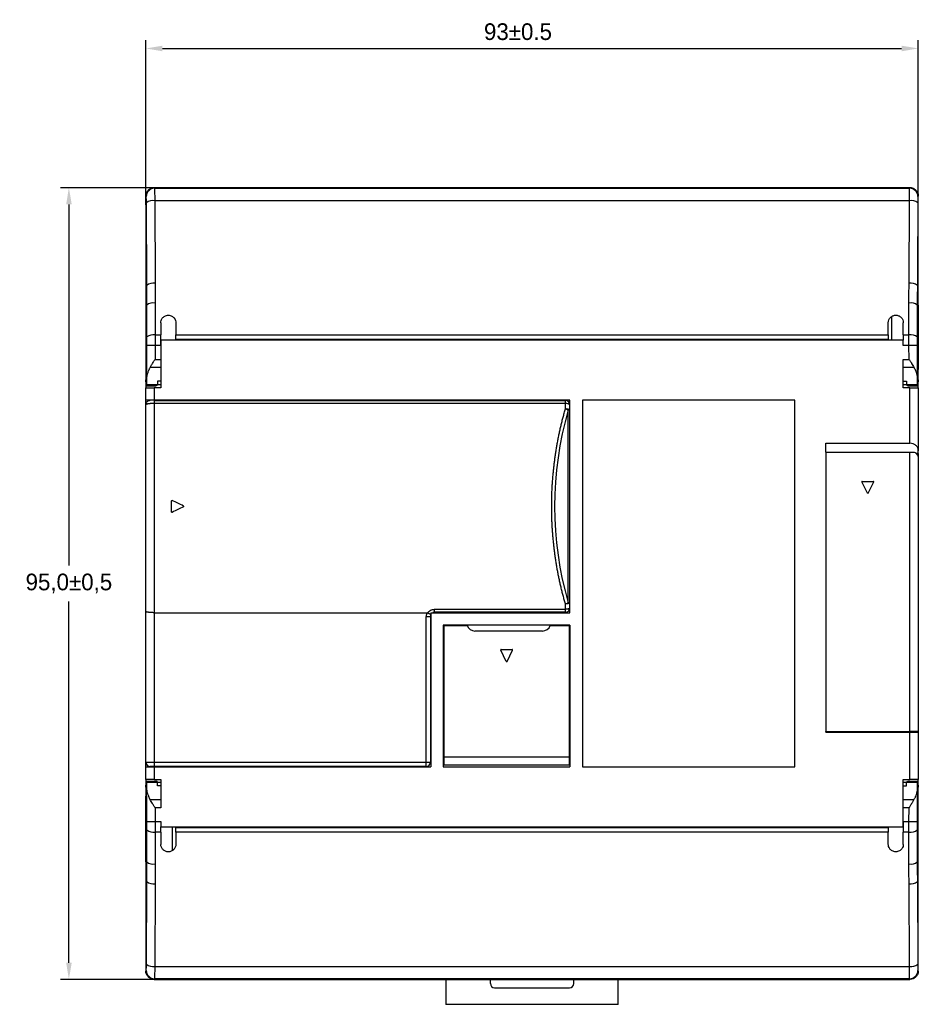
# Model space of a CAD drawing. Header units: millimetres. Extents: x 932 to 1479, y 0 to 387.
# Tile 3 of 11: x 1080 to 1187, y 130 to 248. Entities that reach past the tile are written whole.
import ezdxf

# ---------------------------------------------------------------- set-up
doc = ezdxf.new("R2010")
doc.units = ezdxf.units.MM
doc.header["$LTSCALE"] = 2
doc.header["$PDSIZE"] = -1
doc.layers.add('HMI-D4', color=250, linetype='Continuous')
doc.layers.add('HMI-D7', color=250, linetype='Continuous')
doc.dimstyles.new('ISO-25', dxfattribs={"dimtxt": 2.5, "dimasz": 2.5, "dimexe": 1.25, "dimexo": 0.625, "dimtad": 1, "dimtxsty": 'Standard', "dimcen": 2.5, "dimadec": 0, "dimazin": 0, "dimtfac": 1, "dimtmove": 0, "dimatfit": 3, "dimfxl": 1, "dimarcsym": 0})

# ---------------------------------------------------------------- blocks, each defined once
blk = doc.blocks.new('*D14')
at = {"layer": 'Defpoints', "color": 0}
for p in [(1187.36, 244.58), (1094.66, 225.82), (1187.36, 225.82)]:
    blk.add_point(p, dxfattribs=at)
at = {"layer": 'HMI-D4', "color": 0, "lineweight": -2}
for p, q in [((1094.66, 225.82), (1094.66, 245.58)), ((1187.36, 225.82), (1187.36, 245.58)), ((1096.66, 244.58), (1185.36, 244.58))]:
    blk.add_line(p, q, dxfattribs=at)
at = {"layer": 'HMI-D4', "color": 0}
for points in [[(1096.66, 244.91), (1096.66, 244.24), (1094.66, 244.58)], [(1185.36, 244.91), (1185.36, 244.24), (1187.36, 244.58)]]:
    blk.add_solid(points, dxfattribs=at)
at = {"layer": 'HMI-D4', "color": 0, "insert": (1139.32, 246.58), "char_height": 2, "attachment_point": 5}
blk.add_mtext('93±0.5', dxfattribs=at)
blk = doc.blocks.new('*D15')
at = {"layer": 'Defpoints', "color": 0}
for p in [(1096.42, 227.87), (1085.43, 132.87), (1096.42, 132.87)]:
    blk.add_point(p, dxfattribs=at)
at = {"layer": 'HMI-D4', "color": 0, "lineweight": -2}
for p, q in [((1096.42, 227.87), (1084.43, 227.87)), ((1085.43, 225.87), (1085.43, 182.54)), ((1085.43, 134.87), (1085.43, 178.21)), ((1096.42, 132.87), (1084.43, 132.87))]:
    blk.add_line(p, q, dxfattribs=at)
at = {"layer": 'HMI-D4', "color": 0}
for points in [[(1085.1, 225.87), (1085.77, 225.87), (1085.43, 227.87)], [(1085.1, 134.87), (1085.77, 134.87), (1085.43, 132.87)]]:
    blk.add_solid(points, dxfattribs=at)
at = {"layer": 'HMI-D4', "color": 0, "insert": (1085.43, 180.37), "char_height": 2, "attachment_point": 5}
blk.add_mtext('95,0±0,5', dxfattribs=at)

msp = doc.modelspace()

# ---------------------------------------------------------------- linework, layer by layer
at = {"color": 7, "linetype": 'Continuous', "lineweight": 25}
for p, q in [((1094.66, 226.87), (1094.66, 216.14)), ((1094.71, 226.8), (1094.66, 226.87)), ((1095.66, 227.87), (1095.71, 227.8)), ((1186.36, 227.87), (1095.66, 227.87)), ((1103.86, 227.87), (1095.66, 227.87)), ((1095.71, 227.8), (1186.31, 227.8)), ((1103.86, 227.87), (1103.84, 227.87)), ((1104.46, 227.87), (1103.86, 227.87)), ((1104.46, 227.87), (1104.46, 227.87)), ((1184.16, 227.87), (1104.46, 227.87)), ((1184.16, 227.87), (1186.36, 227.87)), ((1184.16, 227.87), (1184.16, 227.87)), ((1186.31, 227.8), (1186.36, 227.87)), ((1187.36, 226.87), (1187.31, 226.8)), ((1187.36, 216.14), (1187.36, 226.87)), ((1187.36, 216.14), (1187.36, 226.87)), ((1094.77, 216.14), (1094.73, 226.06)), ((1095.73, 226.31), (1095.77, 216.4)), ((1186.29, 226.31), (1095.73, 226.31)), ((1186.25, 216.4), (1186.29, 226.31)), ((1187.29, 226.06), (1187.25, 216.14)), ((1094.66, 216.14), (1094.66, 213.78)), ((1094.77, 216.14), (1094.66, 216.14)), ((1187.25, 216.14), (1187.36, 216.14)), ((1187.36, 213.78), (1187.36, 216.14)), ((1187.36, 213.73), (1187.36, 216.14)), ((1095.78, 214.03), (1095.78, 210.21)), ((1186.24, 210.21), (1186.24, 214.03)), ((1094.66, 213.78), (1094.66, 206.07)), ((1094.78, 213.78), (1094.66, 213.78)), ((1094.78, 209.95), (1094.78, 213.78)), ((1187.24, 213.78), (1187.24, 209.95)), ((1187.24, 213.78), (1187.36, 213.78)), ((1187.36, 213.78), (1187.36, 206.07)), ((1187.36, 205.89), (1187.36, 213.73)), ((1096.46, 211.67), (1096.46, 210.21)), ((1098.26, 211.67), (1098.26, 210.21)), ((1183.76, 210.21), (1183.76, 211.67)), ((1184.16, 212.41), (1184.16, 209.57)), ((1184.16, 212.41), (1184.16, 209.57)), ((1185.56, 210.21), (1185.56, 211.67)), ((1095.78, 210.21), (1096.46, 210.21)), ((1096.46, 208.92), (1096.46, 210.21)), ((1096.46, 209.57), (1096.46, 203.87)), ((1185.56, 209.57), (1096.46, 209.57)), ((1098.26, 209.71), (1098.26, 210.21)), ((1098.26, 210.21), (1183.76, 210.21)), ((1098.26, 209.71), (1183.76, 209.71)), ((1104.46, 209.57), (1104.46, 209.71)), ((1183.76, 210.21), (1183.76, 209.71)), ((1185.56, 210.21), (1185.56, 209.57)), ((1185.56, 210.21), (1186.24, 210.21)), ((1185.56, 208.92), (1185.56, 209.57)), ((1094.76, 205.12), (1094.78, 208.92)), ((1095.78, 208.92), (1094.78, 208.92)), ((1095.78, 208.92), (1095.77, 207.27)), ((1096.46, 208.92), (1095.78, 208.92)), ((1096.46, 208.92), (1096.46, 207.27)), ((1186.24, 208.92), (1185.56, 208.92)), ((1187.24, 208.92), (1186.24, 208.92)), ((1186.25, 207.27), (1186.24, 208.92)), ((1187.24, 208.92), (1187.26, 205.12)), ((1095.77, 207.27), (1096.46, 207.27)), ((1096.46, 207.27), (1096.46, 206.31)), ((1185.56, 207.27), (1186.25, 207.27)), ((1185.56, 203.87), (1185.56, 207.27)), ((1094.66, 206.06), (1094.66, 205.89)), ((1094.66, 205.89), (1094.66, 204.9)), ((1096.46, 206.31), (1095.18, 206.31)), ((1186.84, 206.31), (1185.56, 206.31)), ((1187.36, 204.9), (1187.36, 205.89)), ((1094.66, 204.9), (1094.66, 204.2)), ((1096.46, 204.67), (1096.06, 204.67)), ((1096.06, 204.67), (1096.06, 204.27)), ((1185.56, 204.67), (1185.96, 204.67)), ((1185.96, 204.67), (1185.96, 204.27)), ((1187.36, 204.2), (1187.36, 204.9)), ((1094.66, 204.2), (1094.66, 203.87)), ((1094.66, 203.87), (1095.66, 203.87)), ((1094.66, 202.37), (1094.66, 203.87)), ((1094.7, 204.07), (1094.72, 204.07)), ((1095.86, 204.07), (1094.72, 204.07)), ((1094.74, 204.27), (1096.06, 204.27)), ((1095.66, 203.87), (1095.66, 202.37)), ((1096.46, 203.87), (1095.66, 203.87)), ((1095.86, 204.09), (1095.86, 204.07)), ((1096.06, 204.22), (1096.06, 204.27)), ((1186.36, 203.87), (1185.56, 203.87)), ((1185.96, 204.27), (1187.28, 204.27)), ((1185.96, 204.22), (1185.96, 204.27)), ((1186.16, 204.07), (1186.16, 204.09)), ((1187.3, 204.07), (1186.16, 204.07)), ((1186.36, 197.2), (1186.36, 203.87)), ((1186.36, 203.87), (1187.36, 203.87)), ((1187.33, 204.07), (1187.3, 204.07)), ((1187.36, 203.87), (1187.36, 204.2)), ((1187.36, 203.87), (1187.36, 196.31)), ((1095.66, 202.37), (1094.66, 202.37)), ((1094.66, 201.82), (1094.66, 202.37)), ((1145.56, 202.37), (1095.66, 202.37)), ((1095.66, 202.32), (1095.66, 201.97)), ((1095.66, 202.32), (1145.01, 202.32)), ((1145.01, 201.97), (1145.01, 202.32)), ((1145.56, 176.87), (1145.56, 202.37)), ((1172.56, 202.37), (1147.06, 202.37)), ((1147.06, 202.37), (1147.06, 158.37)), ((1172.56, 158.37), (1172.56, 202.37)), ((1094.66, 177.03), (1094.66, 201.82)), ((1095.66, 201.97), (1095.66, 176.87)), ((1145.01, 201.97), (1095.66, 201.97)), ((1145.01, 201.32), (1145.01, 201.97)), ((1145.36, 178.07), (1145.36, 201.18)), ((1145.51, 201.18), (1145.36, 201.18)), ((1145.51, 201.82), (1145.51, 201.18)), ((1145.51, 201.18), (1145.51, 178.07)), ((1145.56, 201.12), (1145.51, 201.12)), ((1145.56, 200.87), (1145.51, 200.87)), ((1145.51, 196.37), (1145.56, 196.37)), ((1176.26, 197.2), (1186.36, 197.2)), ((1176.26, 196.13), (1176.26, 197.2)), ((1187.36, 195.98), (1187.36, 196.31)), ((1145.56, 196.12), (1145.51, 196.12)), ((1176.26, 196.13), (1186.36, 196.13)), ((1186.36, 162.63), (1186.36, 196.13)), ((1186.36, 196.13), (1186.88, 196.13)), ((1187.36, 195.98), (1187.09, 195.98)), ((1187.35, 195.48), (1187.36, 195.48)), ((1187.36, 195.98), (1187.36, 195.85)), ((1187.36, 195.85), (1187.36, 195.48)), ((1187.36, 195.48), (1187.36, 162.63)), ((1180.64, 192.63), (1181.98, 192.63)), ((1181.27, 191.22), (1180.6, 192.56)), ((1181.36, 191.22), (1182.02, 192.56)), ((1097.76, 188.95), (1097.76, 190.29)), ((1145.51, 183.12), (1145.56, 183.12)), ((1145.56, 182.87), (1145.51, 182.87)), ((1129.31, 177.28), (1145.01, 177.28)), ((1129.31, 176.92), (1129.31, 177.28)), ((1145.01, 177.28), (1145.01, 177.92)), ((1145.01, 176.92), (1145.01, 177.28)), ((1145.51, 178.07), (1145.36, 178.07)), ((1145.51, 178.37), (1145.56, 178.37)), ((1145.56, 178.12), (1145.51, 178.12)), ((1145.51, 178.07), (1145.51, 177.42)), ((1094.66, 158.92), (1094.66, 177.03)), ((1095.66, 176.87), (1128.42, 176.87)), ((1095.66, 176.87), (1095.66, 158.92)), ((1128.31, 176.42), (1128.81, 176.42)), ((1128.31, 158.92), (1128.31, 176.42)), ((1128.81, 176.42), (1128.81, 158.92)), ((1128.86, 176.87), (1128.86, 158.37)), ((1128.86, 176.87), (1145.56, 176.87)), ((1145.01, 176.92), (1129.31, 176.92)), ((1145.56, 175.37), (1130.36, 175.37)), ((1130.36, 175.37), (1130.36, 158.37)), ((1130.46, 159.57), (1130.46, 175.32)), ((1130.46, 175.32), (1133.23, 175.32)), ((1143.19, 175.32), (1145.46, 175.32)), ((1145.46, 175.32), (1145.46, 159.57)), ((1145.56, 175.37), (1145.56, 158.37)), ((1142.26, 174.67), (1134.16, 174.67)), ((1128.86, 173.17), (1128.81, 173.17)), ((1137.92, 171.02), (1137.25, 172.36)), ((1137.29, 172.44), (1138.63, 172.44)), ((1138.01, 171.02), (1138.67, 172.36)), ((1128.81, 162.17), (1128.86, 162.17)), ((1176.26, 162.63), (1186.36, 162.63)), ((1176.26, 162.53), (1176.26, 162.63)), ((1176.26, 162.53), (1186.36, 162.53)), ((1178.86, 162.63), (1178.86, 162.53)), ((1182.86, 162.63), (1182.86, 162.53)), ((1185.36, 162.53), (1185.36, 162.63)), ((1187.36, 162.63), (1186.36, 162.63)), ((1186.36, 156.87), (1186.36, 162.53)), ((1186.36, 162.53), (1187.36, 162.53)), ((1187.36, 162.63), (1187.36, 162.53)), ((1187.36, 162.53), (1187.36, 156.87)), ((1130.46, 160.67), (1130.36, 160.67)), ((1130.46, 160.07), (1130.36, 160.07)), ((1130.46, 158.57), (1130.46, 159.57)), ((1130.46, 159.57), (1145.46, 159.57)), ((1145.56, 160.67), (1145.46, 160.67)), ((1145.46, 160.07), (1145.56, 160.07)), ((1145.46, 159.57), (1145.46, 158.57)), ((1094.66, 158.92), (1095.66, 158.92)), ((1094.66, 158.37), (1094.66, 158.92)), ((1094.66, 158.37), (1095.66, 158.37)), ((1094.66, 156.87), (1094.66, 158.37)), ((1095.66, 158.42), (1095.16, 158.42)), ((1095.66, 158.92), (1128.31, 158.92)), ((1095.66, 158.92), (1095.66, 158.42)), ((1128.31, 158.42), (1095.66, 158.42)), ((1095.66, 158.37), (1095.66, 156.87)), ((1095.66, 158.37), (1128.86, 158.37)), ((1128.31, 158.92), (1128.81, 158.92)), ((1128.31, 158.42), (1128.31, 158.92)), ((1130.36, 159.47), (1130.46, 159.47)), ((1130.36, 158.37), (1145.56, 158.37)), ((1145.46, 158.57), (1130.46, 158.57)), ((1145.46, 159.47), (1145.56, 159.47)), ((1147.06, 158.37), (1172.56, 158.37)), ((1095.66, 156.87), (1094.66, 156.87)), ((1094.7, 156.67), (1094.72, 156.67)), ((1094.72, 156.67), (1095.86, 156.67)), ((1096.06, 156.48), (1094.74, 156.48)), ((1095.66, 156.87), (1096.46, 156.87)), ((1095.86, 156.67), (1095.86, 156.66)), ((1096.06, 156.53), (1096.06, 156.48)), ((1096.06, 156.08), (1096.06, 156.48)), ((1096.46, 156.08), (1096.06, 156.08)), ((1096.46, 156.87), (1096.46, 153.47)), ((1185.56, 156.87), (1186.36, 156.87)), ((1185.56, 151.17), (1185.56, 156.87)), ((1185.56, 156.08), (1185.96, 156.08)), ((1185.96, 156.53), (1185.96, 156.48)), ((1187.28, 156.48), (1185.96, 156.48)), ((1185.96, 156.08), (1185.96, 156.48)), ((1186.16, 156.67), (1187.3, 156.67)), ((1186.16, 156.66), (1186.16, 156.67)), ((1187.36, 156.87), (1186.36, 156.87)), ((1187.33, 156.67), (1187.3, 156.67)), ((1187.36, 156.54), (1187.36, 156.87)), ((1187.36, 155.84), (1187.36, 156.54)), ((1094.66, 147.02), (1094.66, 154.86)), ((1094.78, 151.83), (1094.76, 155.63)), ((1187.26, 155.63), (1187.24, 151.83)), ((1187.36, 154.86), (1187.36, 155.84)), ((1187.36, 154.68), (1187.36, 154.86)), ((1094.66, 146.97), (1094.66, 154.68)), ((1095.18, 154.44), (1096.46, 154.44)), ((1185.56, 154.44), (1186.84, 154.44)), ((1185.56, 153.47), (1185.56, 154.44)), ((1187.36, 146.97), (1187.36, 154.68)), ((1096.46, 153.47), (1095.77, 153.47)), ((1095.77, 153.47), (1095.78, 151.83)), ((1186.25, 153.47), (1185.56, 153.47)), ((1185.56, 151.83), (1185.56, 153.47)), ((1186.24, 151.83), (1186.25, 153.47)), ((1094.78, 151.83), (1095.78, 151.83)), ((1095.78, 151.83), (1096.46, 151.83)), ((1096.46, 151.83), (1096.46, 151.17)), ((1185.56, 151.83), (1186.24, 151.83)), ((1185.56, 151.83), (1185.56, 150.54)), ((1186.24, 151.83), (1187.24, 151.83)), ((1094.78, 146.97), (1094.78, 150.79)), ((1096.46, 150.54), (1095.78, 150.54)), ((1095.78, 150.54), (1095.78, 146.72)), ((1096.46, 150.54), (1096.46, 151.17)), ((1096.46, 151.17), (1185.56, 151.17)), ((1096.46, 150.54), (1096.46, 149.07)), ((1097.86, 148.34), (1097.86, 151.17)), ((1098.26, 150.54), (1098.26, 151.04)), ((1183.76, 151.04), (1098.26, 151.04)), ((1183.76, 150.54), (1098.26, 150.54)), ((1098.26, 150.54), (1098.26, 149.07)), ((1177.56, 151.17), (1177.56, 151.04)), ((1183.76, 151.04), (1183.76, 150.54)), ((1183.76, 149.07), (1183.76, 150.54)), ((1186.24, 150.54), (1185.56, 150.54)), ((1185.56, 149.07), (1185.56, 150.54)), ((1186.24, 146.72), (1186.24, 150.54)), ((1187.24, 150.79), (1187.24, 146.97)), ((1094.78, 146.97), (1094.66, 146.97)), ((1094.66, 146.97), (1094.66, 144.6)), ((1187.24, 146.97), (1187.36, 146.97)), ((1187.36, 144.6), (1187.36, 146.97)), ((1094.77, 144.6), (1094.66, 144.6)), ((1094.66, 144.6), (1094.66, 133.87)), ((1094.66, 144.6), (1094.66, 133.87)), ((1094.73, 134.69), (1094.77, 144.6)), ((1095.77, 144.34), (1095.73, 134.43)), ((1186.29, 134.43), (1186.25, 144.34)), ((1187.25, 144.6), (1187.29, 134.69)), ((1187.25, 144.6), (1187.36, 144.6)), ((1187.36, 133.87), (1187.36, 144.6)), ((1094.66, 133.87), (1094.71, 133.95)), ((1095.73, 134.43), (1186.29, 134.43)), ((1187.31, 133.95), (1187.36, 133.87)), ((1095.71, 132.95), (1095.66, 132.87)), ((1095.66, 132.87), (1186.36, 132.87)), ((1095.66, 132.87), (1097.86, 132.87)), ((1186.31, 132.95), (1095.71, 132.95)), ((1097.86, 132.87), (1097.86, 132.87)), ((1097.86, 132.87), (1177.56, 132.87)), ((1130.66, 132.87), (1130.66, 129.87)), ((1136.01, 132.37), (1136.01, 132.87)), ((1146.01, 132.37), (1146.01, 132.87)), ((1151.36, 129.87), (1151.36, 132.87)), ((1177.56, 132.87), (1178.16, 132.87)), ((1177.56, 132.87), (1177.56, 132.87)), ((1178.16, 132.87), (1178.18, 132.87)), ((1178.16, 132.87), (1186.36, 132.87)), ((1186.36, 132.87), (1186.31, 132.95)), ((1136.51, 131.87), (1145.51, 131.87)), ((1151.36, 129.87), (1130.66, 129.87))]:
    msp.add_line(p, q, dxfattribs=at)
at = {"color": 8, "linetype": 'Continuous', "lineweight": 25}
for p, q in [((1187.36, 216.14), (1187.36, 216.14)), ((1187.36, 213.73), (1187.36, 213.73)), ((1096.46, 204.2), (1096.05, 204.2)), ((1185.97, 204.2), (1185.56, 204.2)), ((1187.36, 195.85), (1187.2, 195.85)), ((1096.05, 156.54), (1096.46, 156.54)), ((1185.56, 156.54), (1185.97, 156.54)), ((1094.77, 153.97), (1094.74, 153.97)), ((1094.66, 147.02), (1094.66, 147.02)), ((1094.66, 144.6), (1094.66, 144.6))]:
    msp.add_line(p, q, dxfattribs=at)
at = {"color": 7, "linetype": 'Continuous', "lineweight": 25, "flags": 128}
for points in [[(1096.46, 206.31), (1096.46, 206.07), (1096.46, 205.84), (1096.46, 205.61), (1096.46, 205.4), (1096.46, 205.2), (1096.46, 205.01), (1096.46, 204.83), (1096.46, 204.67)], [(1095.16, 202.32), (1095.06, 202.31), (1094.97, 202.29)], [(1145.51, 201.82), (1145.5, 201.85), (1145.47, 201.88), (1145.43, 201.91), (1145.36, 201.93), (1145.29, 201.95), (1145.2, 201.96), (1145.11, 201.97), (1145.01, 201.97)], [(1145.51, 201.18), (1145.5, 201.21), (1145.47, 201.24), (1145.43, 201.26), (1145.36, 201.28), (1145.29, 201.3), (1145.2, 201.31), (1145.11, 201.32), (1145.01, 201.32)], [(1145.51, 178.07), (1145.5, 178.04), (1145.47, 178.01), (1145.43, 177.99), (1145.36, 177.97), (1145.29, 177.95), (1145.2, 177.94), (1145.11, 177.93), (1145.01, 177.92)], [(1145.51, 177.42), (1145.5, 177.39), (1145.47, 177.37), (1145.43, 177.34), (1145.36, 177.32), (1145.29, 177.3), (1145.2, 177.29), (1145.11, 177.28), (1145.01, 177.28)], [(1094.66, 156.87), (1094.66, 156.87), (1094.66, 156.85), (1094.66, 156.83), (1094.66, 156.79), (1094.66, 156.74), (1094.66, 156.69), (1094.66, 156.62), (1094.66, 156.54)], [(1094.66, 156.54), (1094.66, 156.47), (1094.66, 156.39), (1094.66, 156.31), (1094.66, 156.22), (1094.66, 156.13), (1094.66, 156.04), (1094.66, 155.94), (1094.66, 155.84)], [(1185.56, 154.44), (1185.56, 154.68), (1185.56, 154.91), (1185.56, 155.13), (1185.56, 155.35), (1185.56, 155.55), (1185.56, 155.74), (1185.56, 155.91), (1185.56, 156.08)], [(1094.66, 155.84), (1094.66, 155.74), (1094.66, 155.62), (1094.66, 155.51), (1094.66, 155.39), (1094.66, 155.26), (1094.66, 155.13), (1094.66, 155), (1094.66, 154.86)], [(1094.66, 147.02), (1094.66, 146.72), (1094.66, 146.42), (1094.66, 146.12), (1094.66, 145.82), (1094.66, 145.52), (1094.66, 145.21), (1094.66, 144.91), (1094.66, 144.6)]]:
    msp.add_lwpolyline(points, dxfattribs=at)
at = {"color": 7, "linetype": 'Continuous', "lineweight": 25}
for centre, radius, start, end in [((1095.71, 226.8), 1, 90.0252, 179.9639), ((1186.31, 226.8), 1, 0.0361, 89.9748), ((1186.36, 226.87), 1, 67.1358, 90), ((1095.51, 225.11), 1.22, 79.5019, 129.524), ((1186.52, 225.11), 1.22, 50.476, 100.4981), ((1095.55, 215.2), 1.22, 79.5019, 129.524), ((1186.47, 215.2), 1.22, 50.476, 100.4981), ((1095.55, 212.83), 1.22, 79.2695, 129.2992), ((1186.47, 212.83), 1.22, 50.7008, 100.7305), ((1095.56, 209.01), 1.22, 79.2695, 129.2992), ((1186.47, 209.01), 1.22, 50.7008, 100.7305), ((1095.16, 201.82), 0.5, 149.9764, 180), ((1145.01, 201.82), 0.5, 0, 90), ((1144.64, 199.87), 1.5, 61.0661, 75.595), ((1180.64, 192.58), 0.05, 90, 206.5651), ((1181.98, 192.58), 0.05, 333.4349, 90), ((1181.31, 191.25), 0.05, 206.5651, 333.4349), ((1144.64, 179.38), 1.5, 284.405, 298.9339), ((1145.01, 177.42), 0.5, 270, 0), ((1129.31, 176.42), 1, 153.2563, 180), ((1129.31, 176.42), 0.5, 154.1581, 180), ((1134.16, 175.67), 1, 200.4873, 270), ((1142.26, 175.67), 1, 270, 339.5127), ((1137.29, 172.39), 0.05, 90, 206.5651), ((1138.63, 172.39), 0.05, 333.4349, 90), ((1137.96, 171.05), 0.05, 206.5651, 333.4349), ((1095.16, 158.92), 0.5, 180, 270), ((1128.31, 158.92), 0.5, 270, 0), ((1095.56, 151.74), 1.22, 230.7008, 280.7305), ((1186.47, 151.74), 1.22, 259.2695, 309.2992), ((1095.55, 147.92), 1.22, 230.7008, 280.7305), ((1186.47, 147.92), 1.22, 259.2695, 309.2992), ((1095.55, 145.55), 1.22, 230.476, 280.4981), ((1186.47, 145.55), 1.22, 259.5019, 309.524), ((1095.71, 133.95), 1, 180.0361, 269.9748), ((1095.51, 135.63), 1.22, 230.476, 280.4981), ((1186.52, 135.63), 1.22, 259.5019, 309.524), ((1186.31, 133.95), 1, 270.0252, 359.9639), ((1095.66, 133.87), 1, 247.1358, 270), ((1136.51, 132.37), 0.5, 180, 270), ((1145.51, 132.37), 0.5, 270, 0)]:
    msp.add_arc(centre, radius, start, end, dxfattribs=at)
for points, knots in [([(1094.66, 226.87), (1094.66, 226.99), (1094.68, 227.12), (1094.78, 227.36), (1094.86, 227.48), (1095.05, 227.68), (1095.17, 227.75), (1095.42, 227.85), (1095.54, 227.87), (1095.66, 227.87)], [0, 0, 0, 0, 0.25, 0.25, 0.5, 0.5, 0.75, 0.75, 1, 1, 1, 1]), ([(1095.71, 227.8), (1095.71, 227.79), (1095.72, 227.63), (1095.72, 227.1), (1095.73, 226.73), (1095.73, 226.31)], [0, 0, 0, 0, 0.5, 0.5, 1, 1, 1, 1]), ([(1186.29, 226.31), (1186.3, 226.73), (1186.3, 227.1), (1186.3, 227.63), (1186.31, 227.79), (1186.31, 227.8)], [0, 0, 0, 0, 0.5, 0.5, 1, 1, 1, 1]), ([(1186.36, 227.87), (1186.48, 227.87), (1186.61, 227.85), (1186.85, 227.75), (1186.97, 227.68), (1187.17, 227.48), (1187.24, 227.36), (1187.34, 227.12), (1187.36, 226.99), (1187.36, 226.87)], [0, 0, 0, 0, 0.25, 0.25, 0.5, 0.5, 0.75, 0.75, 1, 1, 1, 1]), ([(1094.73, 226.06), (1094.73, 226.15), (1094.73, 226.25), (1094.73, 226.43), (1094.72, 226.51), (1094.72, 226.65), (1094.72, 226.7), (1094.72, 226.78), (1094.71, 226.79), (1094.71, 226.8)], [0, 0, 0, 0, 0.25, 0.25, 0.5, 0.5, 0.75, 0.75, 1, 1, 1, 1]), ([(1187.31, 226.8), (1187.31, 226.79), (1187.31, 226.78), (1187.3, 226.7), (1187.3, 226.65), (1187.3, 226.51), (1187.3, 226.43), (1187.29, 226.25), (1187.29, 226.15), (1187.29, 226.06)], [0, 0, 0, 0, 0.25, 0.25, 0.5, 0.5, 0.75, 0.75, 1, 1, 1, 1]), ([(1187.32, 221.17), (1187.32, 221.24), (1187.32, 221.32), (1187.32, 221.49), (1187.32, 221.58), (1187.31, 221.76), (1187.31, 221.84), (1187.31, 221.96), (1187.31, 222), (1187.3, 222), (1187.3, 221.96), (1187.29, 221.84), (1187.29, 221.76), (1187.29, 221.58), (1187.29, 221.49), (1187.29, 221.32), (1187.29, 221.24), (1187.29, 221.17)], [0, 0, 0, 0, 0.125, 0.125, 0.25, 0.25, 0.375, 0.375, 0.5, 0.5, 0.625, 0.625, 0.75, 0.75, 0.875, 0.875, 1, 1, 1, 1]), ([(1187.29, 221.17), (1187.29, 221.1), (1187.29, 221.03), (1187.29, 220.86), (1187.29, 220.77), (1187.29, 220.59), (1187.29, 220.51), (1187.3, 220.38), (1187.3, 220.35), (1187.31, 220.35), (1187.31, 220.38), (1187.31, 220.51), (1187.31, 220.59), (1187.32, 220.77), (1187.32, 220.86), (1187.32, 221.03), (1187.32, 221.1), (1187.32, 221.17)], [0, 0, 0, 0, 0.125, 0.125, 0.25, 0.25, 0.375, 0.375, 0.5, 0.5, 0.625, 0.625, 0.75, 0.75, 0.875, 0.875, 1, 1, 1, 1]), ([(1094.73, 218.17), (1094.73, 218.24), (1094.73, 218.32), (1094.73, 218.49), (1094.73, 218.58), (1094.73, 218.76), (1094.73, 218.84), (1094.72, 218.96), (1094.72, 219), (1094.72, 219), (1094.71, 218.96), (1094.71, 218.84), (1094.71, 218.76), (1094.71, 218.58), (1094.71, 218.49), (1094.7, 218.32), (1094.7, 218.24), (1094.7, 218.17)], [0, 0, 0, 0, 0.125, 0.125, 0.25, 0.25, 0.375, 0.375, 0.5, 0.5, 0.625, 0.625, 0.75, 0.75, 0.875, 0.875, 1, 1, 1, 1]), ([(1094.7, 218.17), (1094.7, 218.1), (1094.7, 218.03), (1094.71, 217.86), (1094.71, 217.77), (1094.71, 217.59), (1094.71, 217.51), (1094.71, 217.38), (1094.72, 217.35), (1094.72, 217.35), (1094.72, 217.38), (1094.73, 217.51), (1094.73, 217.59), (1094.73, 217.77), (1094.73, 217.86), (1094.73, 218.03), (1094.73, 218.1), (1094.73, 218.17)], [0, 0, 0, 0, 0.125, 0.125, 0.25, 0.25, 0.375, 0.375, 0.5, 0.5, 0.625, 0.625, 0.75, 0.75, 0.875, 0.875, 1, 1, 1, 1]), ([(1096.46, 211.67), (1096.46, 211.75), (1096.47, 211.83), (1096.52, 212.02), (1096.57, 212.12), (1096.71, 212.31), (1096.81, 212.4), (1097.06, 212.53), (1097.21, 212.57), (1097.51, 212.57), (1097.66, 212.53), (1097.91, 212.4), (1098.01, 212.31), (1098.15, 212.12), (1098.2, 212.02), (1098.25, 211.83), (1098.26, 211.75), (1098.26, 211.67)], [0, 0, 0, 0, 0.125, 0.125, 0.25, 0.25, 0.375, 0.375, 0.5, 0.5, 0.625, 0.625, 0.75, 0.75, 0.875, 0.875, 1, 1, 1, 1]), ([(1183.76, 211.67), (1183.76, 211.78), (1183.78, 211.89), (1183.87, 212.12), (1183.94, 212.22), (1184.11, 212.4), (1184.22, 212.47), (1184.44, 212.55), (1184.55, 212.57), (1184.66, 212.57)], [0, 0, 0, 0, 0.25, 0.25, 0.5, 0.5, 0.75, 0.75, 1, 1, 1, 1]), ([(1184.66, 212.57), (1184.77, 212.57), (1184.88, 212.55), (1185.1, 212.47), (1185.21, 212.4), (1185.39, 212.22), (1185.45, 212.12), (1185.54, 211.89), (1185.56, 211.78), (1185.56, 211.67)], [0, 0, 0, 0, 0.25, 0.25, 0.5, 0.5, 0.75, 0.75, 1, 1, 1, 1]), ([(1095.78, 210.21), (1095.78, 210.14), (1095.78, 210), (1095.78, 209.78), (1095.78, 209.57), (1095.78, 209.35), (1095.78, 209.13), (1095.78, 208.99), (1095.78, 208.92)], [0, 0, 0, 0, 0.166007, 0.332278, 0.498813, 0.665612, 0.832674, 1, 1, 1, 1]), ([(1186.24, 208.92), (1186.24, 208.99), (1186.24, 209.13), (1186.24, 209.35), (1186.24, 209.57), (1186.24, 209.78), (1186.24, 210), (1186.24, 210.14), (1186.24, 210.21)], [0, 0, 0, 0, 0.167326, 0.334388, 0.501187, 0.667722, 0.833993, 1, 1, 1, 1]), ([(1094.77, 206.77), (1094.77, 206.85), (1094.77, 206.93), (1094.77, 207.12), (1094.77, 207.22), (1094.77, 207.41), (1094.77, 207.5), (1094.76, 207.63), (1094.76, 207.67), (1094.76, 207.67), (1094.75, 207.63), (1094.75, 207.5), (1094.75, 207.41), (1094.74, 207.22), (1094.74, 207.12), (1094.74, 206.93), (1094.74, 206.85), (1094.74, 206.77)], [0, 0, 0, 0, 0.125, 0.125, 0.25, 0.25, 0.375, 0.375, 0.5, 0.5, 0.625, 0.625, 0.75, 0.75, 0.875, 0.875, 1, 1, 1, 1]), ([(1095.18, 206.31), (1095.21, 206.36), (1095.26, 206.46), (1095.36, 206.62), (1095.47, 206.8), (1095.61, 207.02), (1095.71, 207.18), (1095.77, 207.27)], [0, 0, 0, 0, 0.150709, 0.317252, 0.499653, 0.709722, 1, 1, 1, 1]), ([(1186.25, 207.27), (1186.28, 207.22), (1186.34, 207.13), (1186.42, 207), (1186.49, 206.89), (1186.59, 206.73), (1186.71, 206.54), (1186.8, 206.39), (1186.84, 206.31)], [0, 0, 0, 0, 0.154684, 0.289568, 0.404652, 0.499936, 0.767068, 1, 1, 1, 1]), ([(1187.28, 206.77), (1187.28, 206.85), (1187.28, 206.93), (1187.28, 207.12), (1187.28, 207.22), (1187.28, 207.41), (1187.27, 207.5), (1187.27, 207.63), (1187.27, 207.67), (1187.26, 207.67), (1187.26, 207.63), (1187.25, 207.5), (1187.25, 207.41), (1187.25, 207.22), (1187.25, 207.12), (1187.25, 206.93), (1187.25, 206.85), (1187.25, 206.77)], [0, 0, 0, 0, 0.125, 0.125, 0.25, 0.25, 0.375, 0.375, 0.5, 0.5, 0.625, 0.625, 0.75, 0.75, 0.875, 0.875, 1, 1, 1, 1]), ([(1094.66, 206.07), (1094.66, 205.83), (1094.66, 205.6), (1094.66, 205.17), (1094.67, 204.98), (1094.67, 204.81)], [0, 0, 0, 0, 0.5, 0.5, 1, 1, 1, 1]), ([(1094.74, 206.77), (1094.74, 206.7), (1094.74, 206.61), (1094.74, 206.43), (1094.74, 206.33), (1094.74, 206.14), (1094.74, 206.05), (1094.75, 205.91), (1094.75, 205.87), (1094.75, 205.87), (1094.76, 205.91), (1094.76, 206.05), (1094.76, 206.14), (1094.77, 206.33), (1094.77, 206.43), (1094.77, 206.61), (1094.77, 206.7), (1094.77, 206.77)], [0, 0, 0, 0, 0.125, 0.125, 0.25, 0.25, 0.375, 0.375, 0.5, 0.5, 0.625, 0.625, 0.75, 0.75, 0.875, 0.875, 1, 1, 1, 1]), ([(1095.18, 206.31), (1095.16, 206.27), (1095.11, 206.19), (1095.04, 206.06), (1094.99, 205.94), (1094.94, 205.82), (1094.88, 205.66), (1094.82, 205.49), (1094.78, 205.29), (1094.77, 205.17), (1094.76, 205.12)], [0, 0, 0, 0, 0.10238, 0.203342, 0.303031, 0.401598, 0.4992, 0.677039, 0.843496, 1, 1, 1, 1]), ([(1187.26, 205.12), (1187.26, 205.15), (1187.25, 205.22), (1187.24, 205.33), (1187.21, 205.44), (1187.18, 205.57), (1187.12, 205.72), (1187.05, 205.9), (1186.96, 206.1), (1186.88, 206.24), (1186.84, 206.31)], [0, 0, 0, 0, 0.092787, 0.18884, 0.288506, 0.392094, 0.499881, 0.664728, 0.831203, 1, 1, 1, 1]), ([(1187.25, 206.77), (1187.25, 206.7), (1187.25, 206.61), (1187.25, 206.43), (1187.26, 206.33), (1187.26, 206.14), (1187.26, 206.05), (1187.27, 205.91), (1187.27, 205.87), (1187.27, 205.87), (1187.28, 205.91), (1187.28, 206.05), (1187.28, 206.14), (1187.28, 206.33), (1187.28, 206.43), (1187.28, 206.61), (1187.28, 206.7), (1187.28, 206.77)], [0, 0, 0, 0, 0.125, 0.125, 0.25, 0.25, 0.375, 0.375, 0.5, 0.5, 0.625, 0.625, 0.75, 0.75, 0.875, 0.875, 1, 1, 1, 1]), ([(1187.35, 204.81), (1187.36, 204.98), (1187.36, 205.17), (1187.36, 205.6), (1187.36, 205.83), (1187.36, 206.07)], [0, 0, 0, 0, 0.5, 0.5, 1, 1, 1, 1]), ([(1094.67, 204.57), (1094.68, 204.42), (1094.68, 204.29), (1094.69, 204.12), (1094.69, 204.07), (1094.7, 204.07)], [0, 0, 0, 0, 0.5, 0.5, 1, 1, 1, 1]), ([(1187.33, 204.07), (1187.33, 204.07), (1187.33, 204.12), (1187.34, 204.29), (1187.35, 204.42), (1187.35, 204.57)], [0, 0, 0, 0, 0.5, 0.5, 1, 1, 1, 1]), ([(1095.96, 204.13), (1095.95, 204.13), (1095.93, 204.12), (1095.9, 204.11), (1095.88, 204.1), (1095.86, 204.09), (1095.86, 204.09), (1095.86, 204.09)], [0, 0, 0, 0, 0.200239, 0.366861, 0.499855, 0.75826, 1, 1, 1, 1]), ([(1096.06, 204.22), (1096.06, 204.21), (1096.06, 204.2), (1096.05, 204.18), (1096.02, 204.16), (1096, 204.15), (1095.97, 204.14), (1095.96, 204.13)], [0, 0, 0, 0, 0.2066191, 0.4097068, 0.6094796, 0.8061646, 1, 1, 1, 1]), ([(1185.96, 204.22), (1185.96, 204.22), (1185.96, 204.2), (1185.97, 204.19), (1185.99, 204.17), (1186.01, 204.15), (1186.05, 204.14), (1186.06, 204.13)], [0, 0, 0, 0, 0.168985, 0.335795, 0.502205, 0.752066, 1, 1, 1, 1]), ([(1186.06, 204.13), (1186.07, 204.13), (1186.09, 204.13), (1186.12, 204.12), (1186.14, 204.11), (1186.16, 204.09), (1186.16, 204.09), (1186.16, 204.09)], [0, 0, 0, 0, 0.167253, 0.333454, 0.500439, 0.75073, 1, 1, 1, 1]), ([(1094.98, 202.29), (1094.93, 202.27), (1094.84, 202.22), (1094.75, 202.11), (1094.69, 201.98), (1094.68, 201.9), (1094.68, 201.85)], [0, 0, 0, 0, 0.258799, 0.51862, 0.768456, 1, 1, 1, 1]), ([(1095.66, 201.97), (1095.63, 201.97), (1095.56, 201.97), (1095.45, 201.97), (1095.35, 201.97), (1095.24, 201.96), (1095.13, 201.95), (1095.03, 201.94), (1094.93, 201.93), (1094.84, 201.91), (1094.76, 201.89), (1094.71, 201.87), (1094.67, 201.85), (1094.66, 201.83), (1094.66, 201.82)], [0, 0, 0, 0, 0.0633505, 0.1302766, 0.2008026, 0.2749489, 0.3527327, 0.4341682, 0.5192675, 0.6080403, 0.7004945, 0.7966362, 0.8964702, 1, 1, 1, 1]), ([(1145.01, 177.92), (1144.96, 178.09), (1144.87, 178.42), (1144.74, 178.92), (1144.61, 179.42), (1144.49, 179.92), (1144.37, 180.42), (1144.26, 180.92), (1144.16, 181.43), (1144.06, 181.93), (1143.97, 182.44), (1143.89, 182.95), (1143.81, 183.46), (1143.74, 183.97), (1143.68, 184.48), (1143.62, 184.99), (1143.56, 185.51), (1143.52, 186.02), (1143.48, 186.53), (1143.44, 187.05), (1143.41, 187.56), (1143.39, 188.08), (1143.38, 188.59), (1143.37, 189.11), (1143.36, 189.62), (1143.37, 190.14), (1143.38, 190.65), (1143.39, 191.17), (1143.41, 191.69), (1143.44, 192.2), (1143.48, 192.71), (1143.52, 193.23), (1143.56, 193.74), (1143.62, 194.25), (1143.68, 194.77), (1143.74, 195.28), (1143.81, 195.79), (1143.89, 196.3), (1143.97, 196.81), (1144.06, 197.31), (1144.16, 197.82), (1144.26, 198.33), (1144.37, 198.83), (1144.49, 199.33), (1144.61, 199.83), (1144.74, 200.33), (1144.87, 200.83), (1144.96, 201.16), (1145.01, 201.32)], [0, 0, 0, 0, 0.022244, 0.044422, 0.066536, 0.088589, 0.110584, 0.132524, 0.154412, 0.176251, 0.198044, 0.219794, 0.241504, 0.263176, 0.284814, 0.306422, 0.328001, 0.349556, 0.371088, 0.392602, 0.4141, 0.435586, 0.457063, 0.478533, 0.5, 0.521467, 0.542937, 0.564414, 0.5859, 0.607398, 0.628912, 0.650444, 0.671999, 0.693578, 0.715186, 0.736824, 0.758496, 0.780206, 0.801956, 0.823749, 0.845588, 0.867476, 0.889416, 0.911411, 0.933464, 0.955578, 0.977756, 1, 1, 1, 1]), ([(1187.36, 196.31), (1187.36, 196.42), (1187.34, 196.53), (1187.24, 196.75), (1187.17, 196.86), (1186.97, 197.03), (1186.85, 197.1), (1186.61, 197.19), (1186.48, 197.2), (1186.36, 197.2)], [0, 0, 0, 0, 0.25, 0.25, 0.5, 0.5, 0.75, 0.75, 1, 1, 1, 1]), ([(1186.88, 196.13), (1187.01, 196.07), (1187.12, 195.97), (1187.28, 195.74), (1187.34, 195.61), (1187.35, 195.48)], [0, 0, 0, 0, 0.5, 0.5, 1, 1, 1, 1]), ([(1097.76, 190.29), (1097.76, 190.31), (1097.77, 190.33), (1097.8, 190.34), (1097.82, 190.35), (1097.83, 190.34)], [0, 0, 0, 0, 0.5, 0.5, 1, 1, 1, 1]), ([(1099.17, 189.67), (1099.19, 189.66), (1099.2, 189.64), (1099.2, 189.61), (1099.19, 189.59), (1099.17, 189.58)], [0, 0, 0, 0, 0.5, 0.5, 1, 1, 1, 1]), ([(1097.83, 188.91), (1097.82, 188.9), (1097.8, 188.9), (1097.77, 188.92), (1097.76, 188.94), (1097.76, 188.95)], [0, 0, 0, 0, 0.5, 0.5, 1, 1, 1, 1]), ([(1128.5, 176.85), (1128.52, 176.88), (1128.56, 176.93), (1128.62, 177), (1128.69, 177.06), (1128.77, 177.12), (1128.87, 177.17), (1128.99, 177.23), (1129.15, 177.27), (1129.26, 177.27), (1129.31, 177.28)], [0, 0, 0, 0, 0.102535, 0.203132, 0.302694, 0.402158, 0.50246, 0.668023, 0.83234, 1, 1, 1, 1]), ([(1095.66, 176.87), (1095.63, 176.87), (1095.57, 176.87), (1095.47, 176.88), (1095.38, 176.88), (1095.29, 176.89), (1095.2, 176.89), (1095.11, 176.9), (1095.03, 176.91), (1094.95, 176.92), (1094.87, 176.93), (1094.79, 176.95), (1094.72, 176.98), (1094.67, 177), (1094.66, 177.02), (1094.66, 177.03)], [0, 0, 0, 0, 0.059444, 0.119727, 0.180863, 0.242864, 0.305743, 0.369511, 0.434179, 0.499759, 0.575123, 0.662829, 0.762879, 0.875271, 1, 1, 1, 1]), ([(1128.5, 176.85), (1128.5, 176.85), (1128.51, 176.85), (1128.52, 176.85), (1128.53, 176.84), (1128.56, 176.82), (1128.6, 176.79), (1128.66, 176.76), (1128.74, 176.73), (1128.81, 176.69), (1128.84, 176.69), (1128.86, 176.68)], [0, 0, 0, 0, 0.007653, 0.029063, 0.064971, 0.115989, 0.182838, 0.37375, 0.518639, 0.734624, 1, 1, 1, 1]), ([(1129.31, 176.92), (1129.29, 176.92), (1129.26, 176.92), (1129.2, 176.91), (1129.15, 176.9), (1129.11, 176.88), (1129.09, 176.87)], [0, 0, 0, 0, 0.239581, 0.485366, 0.738492, 1, 1, 1, 1]), ([(1094.7, 156.67), (1094.69, 156.67), (1094.69, 156.63), (1094.68, 156.46), (1094.68, 156.33), (1094.67, 156.17)], [0, 0, 0, 0, 0.5, 0.5, 1, 1, 1, 1]), ([(1095.96, 156.61), (1095.95, 156.62), (1095.93, 156.62), (1095.91, 156.63), (1095.88, 156.64), (1095.86, 156.65), (1095.86, 156.66), (1095.86, 156.66)], [0, 0, 0, 0, 0.167253, 0.333454, 0.500439, 0.75073, 1, 1, 1, 1]), ([(1096.06, 156.53), (1096.06, 156.53), (1096.06, 156.54), (1096.05, 156.56), (1096.03, 156.58), (1096.01, 156.6), (1095.98, 156.61), (1095.96, 156.61)], [0, 0, 0, 0, 0.168985, 0.335795, 0.502205, 0.752066, 1, 1, 1, 1]), ([(1185.96, 156.53), (1185.96, 156.53), (1185.96, 156.55), (1185.98, 156.57), (1186, 156.59), (1186.02, 156.6), (1186.05, 156.61), (1186.06, 156.61)], [0, 0, 0, 0, 0.206619, 0.409707, 0.60948, 0.806165, 1, 1, 1, 1]), ([(1186.06, 156.61), (1186.07, 156.62), (1186.1, 156.62), (1186.12, 156.63), (1186.14, 156.64), (1186.16, 156.65), (1186.16, 156.66), (1186.16, 156.66)], [0, 0, 0, 0, 0.200239, 0.366861, 0.499855, 0.75826, 1, 1, 1, 1]), ([(1187.35, 156.17), (1187.35, 156.33), (1187.34, 156.46), (1187.33, 156.63), (1187.33, 156.67), (1187.33, 156.67)], [0, 0, 0, 0, 0.5, 0.5, 1, 1, 1, 1]), ([(1094.67, 155.94), (1094.67, 155.77), (1094.66, 155.58), (1094.66, 155.15), (1094.66, 154.91), (1094.66, 154.68)], [0, 0, 0, 0, 0.5, 0.5, 1, 1, 1, 1]), ([(1094.77, 153.97), (1094.77, 154.05), (1094.77, 154.13), (1094.77, 154.32), (1094.77, 154.42), (1094.76, 154.61), (1094.76, 154.7), (1094.76, 154.83), (1094.75, 154.87), (1094.75, 154.87), (1094.75, 154.83), (1094.74, 154.7), (1094.74, 154.61), (1094.74, 154.42), (1094.74, 154.32), (1094.74, 154.13), (1094.74, 154.05), (1094.74, 153.97)], [0, 0, 0, 0, 0.125, 0.125, 0.25, 0.25, 0.375, 0.375, 0.5, 0.5, 0.625, 0.625, 0.75, 0.75, 0.875, 0.875, 1, 1, 1, 1]), ([(1094.76, 155.63), (1094.77, 155.6), (1094.77, 155.53), (1094.79, 155.42), (1094.81, 155.3), (1094.85, 155.18), (1094.9, 155.03), (1094.97, 154.85), (1095.06, 154.64), (1095.14, 154.51), (1095.18, 154.44)], [0, 0, 0, 0, 0.092787, 0.18884, 0.288506, 0.392094, 0.499881, 0.664728, 0.831203, 1, 1, 1, 1]), ([(1186.84, 154.44), (1186.87, 154.48), (1186.91, 154.56), (1186.98, 154.69), (1187.03, 154.81), (1187.09, 154.93), (1187.14, 155.08), (1187.2, 155.26), (1187.25, 155.45), (1187.25, 155.57), (1187.26, 155.63)], [0, 0, 0, 0, 0.1023804, 0.2033422, 0.3030311, 0.4015982, 0.4992001, 0.6770393, 0.8434963, 1, 1, 1, 1]), ([(1187.28, 153.97), (1187.28, 154.05), (1187.28, 154.13), (1187.28, 154.32), (1187.28, 154.42), (1187.28, 154.61), (1187.28, 154.7), (1187.28, 154.83), (1187.27, 154.87), (1187.27, 154.87), (1187.27, 154.83), (1187.26, 154.7), (1187.26, 154.61), (1187.26, 154.42), (1187.25, 154.32), (1187.25, 154.13), (1187.25, 154.05), (1187.25, 153.97)], [0, 0, 0, 0, 0.125, 0.125, 0.25, 0.25, 0.375, 0.375, 0.5, 0.5, 0.625, 0.625, 0.75, 0.75, 0.875, 0.875, 1, 1, 1, 1]), ([(1187.36, 154.68), (1187.36, 154.91), (1187.36, 155.15), (1187.36, 155.58), (1187.36, 155.77), (1187.35, 155.94)], [0, 0, 0, 0, 0.5, 0.5, 1, 1, 1, 1]), ([(1094.74, 153.97), (1094.74, 153.9), (1094.74, 153.81), (1094.74, 153.63), (1094.74, 153.53), (1094.75, 153.34), (1094.75, 153.25), (1094.75, 153.11), (1094.76, 153.07), (1094.76, 153.07), (1094.76, 153.11), (1094.77, 153.25), (1094.77, 153.34), (1094.77, 153.53), (1094.77, 153.63), (1094.77, 153.81), (1094.77, 153.9), (1094.77, 153.97)], [0, 0, 0, 0, 0.125, 0.125, 0.25, 0.25, 0.375, 0.375, 0.5, 0.5, 0.625, 0.625, 0.75, 0.75, 0.875, 0.875, 1, 1, 1, 1]), ([(1095.77, 153.47), (1095.74, 153.52), (1095.68, 153.62), (1095.6, 153.75), (1095.53, 153.86), (1095.43, 154.01), (1095.31, 154.2), (1095.22, 154.36), (1095.18, 154.44)], [0, 0, 0, 0, 0.154684, 0.289568, 0.404652, 0.499936, 0.767068, 1, 1, 1, 1]), ([(1186.84, 154.44), (1186.81, 154.39), (1186.76, 154.29), (1186.66, 154.13), (1186.55, 153.95), (1186.41, 153.73), (1186.31, 153.57), (1186.25, 153.47)], [0, 0, 0, 0, 0.150709, 0.317252, 0.499653, 0.709722, 1, 1, 1, 1]), ([(1187.25, 153.97), (1187.25, 153.9), (1187.25, 153.81), (1187.25, 153.63), (1187.25, 153.53), (1187.25, 153.34), (1187.25, 153.25), (1187.26, 153.11), (1187.26, 153.07), (1187.27, 153.07), (1187.27, 153.11), (1187.27, 153.25), (1187.28, 153.34), (1187.28, 153.53), (1187.28, 153.63), (1187.28, 153.81), (1187.28, 153.9), (1187.28, 153.97)], [0, 0, 0, 0, 0.125, 0.125, 0.25, 0.25, 0.375, 0.375, 0.5, 0.5, 0.625, 0.625, 0.75, 0.75, 0.875, 0.875, 1, 1, 1, 1]), ([(1095.78, 151.83), (1095.78, 151.76), (1095.78, 151.61), (1095.78, 151.4), (1095.78, 151.18), (1095.78, 150.96), (1095.78, 150.75), (1095.78, 150.61), (1095.78, 150.54)], [0, 0, 0, 0, 0.167326, 0.334388, 0.501187, 0.667722, 0.833993, 1, 1, 1, 1]), ([(1186.24, 150.54), (1186.24, 150.61), (1186.24, 150.75), (1186.24, 150.96), (1186.24, 151.18), (1186.24, 151.4), (1186.24, 151.61), (1186.24, 151.76), (1186.24, 151.83)], [0, 0, 0, 0, 0.166007, 0.332278, 0.498813, 0.665612, 0.832674, 1, 1, 1, 1]), ([(1097.36, 148.17), (1097.25, 148.17), (1097.14, 148.19), (1096.92, 148.28), (1096.81, 148.35), (1096.64, 148.53), (1096.57, 148.63), (1096.48, 148.85), (1096.46, 148.97), (1096.46, 149.07)], [0, 0, 0, 0, 0.25, 0.25, 0.5, 0.5, 0.75, 0.75, 1, 1, 1, 1]), ([(1098.26, 149.07), (1098.26, 148.97), (1098.24, 148.85), (1098.15, 148.63), (1098.08, 148.53), (1097.91, 148.35), (1097.8, 148.28), (1097.58, 148.19), (1097.47, 148.17), (1097.36, 148.17)], [0, 0, 0, 0, 0.25, 0.25, 0.5, 0.5, 0.75, 0.75, 1, 1, 1, 1]), ([(1185.56, 149.07), (1185.56, 149), (1185.55, 148.91), (1185.5, 148.73), (1185.45, 148.63), (1185.31, 148.44), (1185.21, 148.35), (1184.96, 148.21), (1184.81, 148.17), (1184.51, 148.17), (1184.36, 148.21), (1184.11, 148.35), (1184.01, 148.44), (1183.87, 148.63), (1183.82, 148.73), (1183.77, 148.91), (1183.76, 149), (1183.76, 149.07)], [0, 0, 0, 0, 0.125, 0.125, 0.25, 0.25, 0.375, 0.375, 0.5, 0.5, 0.625, 0.625, 0.75, 0.75, 0.875, 0.875, 1, 1, 1, 1]), ([(1187.32, 142.57), (1187.32, 142.64), (1187.32, 142.72), (1187.32, 142.89), (1187.32, 142.98), (1187.31, 143.16), (1187.31, 143.24), (1187.31, 143.36), (1187.31, 143.4), (1187.3, 143.4), (1187.3, 143.36), (1187.29, 143.24), (1187.29, 143.16), (1187.29, 142.98), (1187.29, 142.89), (1187.29, 142.72), (1187.29, 142.64), (1187.29, 142.57)], [0, 0, 0, 0, 0.125, 0.125, 0.25, 0.25, 0.375, 0.375, 0.5, 0.5, 0.625, 0.625, 0.75, 0.75, 0.875, 0.875, 1, 1, 1, 1]), ([(1187.29, 142.57), (1187.29, 142.51), (1187.29, 142.43), (1187.29, 142.26), (1187.29, 142.17), (1187.29, 141.99), (1187.29, 141.91), (1187.3, 141.79), (1187.3, 141.75), (1187.31, 141.75), (1187.31, 141.79), (1187.31, 141.91), (1187.31, 141.99), (1187.32, 142.17), (1187.32, 142.26), (1187.32, 142.43), (1187.32, 142.51), (1187.32, 142.57)], [0, 0, 0, 0, 0.125, 0.125, 0.25, 0.25, 0.375, 0.375, 0.5, 0.5, 0.625, 0.625, 0.75, 0.75, 0.875, 0.875, 1, 1, 1, 1]), ([(1094.73, 139.57), (1094.73, 139.64), (1094.73, 139.72), (1094.73, 139.89), (1094.73, 139.98), (1094.73, 140.16), (1094.73, 140.24), (1094.72, 140.36), (1094.72, 140.4), (1094.72, 140.4), (1094.71, 140.36), (1094.71, 140.24), (1094.71, 140.16), (1094.71, 139.98), (1094.71, 139.89), (1094.7, 139.72), (1094.7, 139.64), (1094.7, 139.57)], [0, 0, 0, 0, 0.125, 0.125, 0.25, 0.25, 0.375, 0.375, 0.5, 0.5, 0.625, 0.625, 0.75, 0.75, 0.875, 0.875, 1, 1, 1, 1]), ([(1094.7, 139.57), (1094.7, 139.51), (1094.7, 139.43), (1094.71, 139.26), (1094.71, 139.17), (1094.71, 138.99), (1094.71, 138.91), (1094.71, 138.79), (1094.72, 138.75), (1094.72, 138.75), (1094.72, 138.79), (1094.73, 138.91), (1094.73, 138.99), (1094.73, 139.17), (1094.73, 139.26), (1094.73, 139.43), (1094.73, 139.51), (1094.73, 139.57)], [0, 0, 0, 0, 0.125, 0.125, 0.25, 0.25, 0.375, 0.375, 0.5, 0.5, 0.625, 0.625, 0.75, 0.75, 0.875, 0.875, 1, 1, 1, 1]), ([(1095.66, 132.87), (1095.54, 132.87), (1095.42, 132.9), (1095.17, 132.99), (1095.05, 133.07), (1094.86, 133.26), (1094.78, 133.38), (1094.68, 133.63), (1094.66, 133.76), (1094.66, 133.87)], [0, 0, 0, 0, 0.25, 0.25, 0.5, 0.5, 0.75, 0.75, 1, 1, 1, 1]), ([(1094.71, 133.95), (1094.71, 133.95), (1094.72, 133.97), (1094.72, 134.04), (1094.72, 134.1), (1094.72, 134.23), (1094.73, 134.32), (1094.73, 134.5), (1094.73, 134.6), (1094.73, 134.69)], [0, 0, 0, 0, 0.25, 0.25, 0.5, 0.5, 0.75, 0.75, 1, 1, 1, 1]), ([(1095.73, 134.43), (1095.73, 134.02), (1095.72, 133.64), (1095.72, 133.11), (1095.71, 132.96), (1095.71, 132.95)], [0, 0, 0, 0, 0.5, 0.5, 1, 1, 1, 1]), ([(1186.31, 132.95), (1186.31, 132.96), (1186.3, 133.11), (1186.3, 133.64), (1186.3, 134.02), (1186.29, 134.43)], [0, 0, 0, 0, 0.5, 0.5, 1, 1, 1, 1]), ([(1187.36, 133.87), (1187.36, 133.76), (1187.34, 133.63), (1187.24, 133.38), (1187.17, 133.26), (1186.97, 133.07), (1186.85, 132.99), (1186.61, 132.9), (1186.48, 132.87), (1186.36, 132.87)], [0, 0, 0, 0, 0.25, 0.25, 0.5, 0.5, 0.75, 0.75, 1, 1, 1, 1]), ([(1187.29, 134.69), (1187.29, 134.6), (1187.29, 134.5), (1187.3, 134.32), (1187.3, 134.23), (1187.3, 134.1), (1187.3, 134.04), (1187.31, 133.97), (1187.31, 133.95), (1187.31, 133.95)], [0, 0, 0, 0, 0.25, 0.25, 0.5, 0.5, 0.75, 0.75, 1, 1, 1, 1])]:
    msp.add_open_spline(points, degree=3, knots=knots, dxfattribs=at)
for points in [[(1095.77, 216.4), (1095.78, 215.61), (1095.78, 214.82), (1095.78, 214.03)], [(1186.24, 214.03), (1186.24, 214.82), (1186.24, 215.61), (1186.25, 216.4)], [(1094.78, 213.78), (1094.78, 214.56), (1094.78, 215.35), (1094.77, 216.14)], [(1187.25, 216.14), (1187.24, 215.35), (1187.24, 214.56), (1187.24, 213.78)], [(1094.78, 208.92), (1094.78, 209.27), (1094.78, 209.62), (1094.78, 209.95)], [(1187.24, 209.95), (1187.24, 209.62), (1187.24, 209.27), (1187.24, 208.92)], [(1094.67, 204.57), (1094.67, 204.65), (1094.67, 204.73), (1094.67, 204.81)], [(1094.76, 205.12), (1094.76, 204.76), (1094.75, 204.46), (1094.74, 204.27)], [(1187.28, 204.27), (1187.27, 204.46), (1187.27, 204.76), (1187.26, 205.12)], [(1187.35, 204.81), (1187.35, 204.73), (1187.35, 204.65), (1187.35, 204.57)], [(1094.72, 204.07), (1094.73, 204.07), (1094.73, 204.14), (1094.74, 204.27)], [(1187.28, 204.27), (1187.29, 204.14), (1187.29, 204.07), (1187.3, 204.07)], [(1145.36, 201.18), (1143.17, 193.67), (1143.17, 185.57), (1145.36, 178.07)], [(1099.17, 189.67), (1098.73, 189.89), (1098.28, 190.11), (1097.83, 190.34)], [(1099.17, 189.58), (1098.73, 189.36), (1098.28, 189.13), (1097.83, 188.91)], [(1128.42, 176.87), (1128.45, 176.87), (1128.47, 176.87), (1128.5, 176.85)], [(1130.36, 171.47), (1130.39, 171.51), (1130.42, 171.55), (1130.46, 171.57)], [(1145.56, 171.47), (1145.53, 171.51), (1145.5, 171.55), (1145.46, 171.57)], [(1130.36, 170.67), (1130.39, 170.64), (1130.42, 170.6), (1130.46, 170.57)], [(1145.56, 170.67), (1145.53, 170.64), (1145.5, 170.6), (1145.46, 170.57)], [(1094.67, 155.94), (1094.67, 156.02), (1094.67, 156.1), (1094.67, 156.17)], [(1094.74, 156.48), (1094.73, 156.61), (1094.73, 156.67), (1094.72, 156.67)], [(1094.74, 156.48), (1094.75, 156.29), (1094.76, 155.99), (1094.76, 155.63)], [(1187.26, 155.63), (1187.27, 155.99), (1187.27, 156.29), (1187.28, 156.48)], [(1187.3, 156.67), (1187.29, 156.67), (1187.29, 156.61), (1187.28, 156.48)], [(1187.35, 156.17), (1187.35, 156.1), (1187.35, 156.02), (1187.35, 155.94)], [(1094.78, 150.79), (1094.78, 151.13), (1094.78, 151.48), (1094.78, 151.83)], [(1187.24, 151.83), (1187.24, 151.48), (1187.24, 151.13), (1187.24, 150.79)], [(1094.77, 144.6), (1094.78, 145.39), (1094.78, 146.18), (1094.78, 146.97)], [(1095.78, 146.72), (1095.78, 145.93), (1095.78, 145.14), (1095.77, 144.34)], [(1186.25, 144.34), (1186.24, 145.14), (1186.24, 145.93), (1186.24, 146.72)], [(1187.24, 146.97), (1187.24, 146.18), (1187.24, 145.39), (1187.25, 144.6)]]:
    msp.add_open_spline(points, degree=3, dxfattribs=at)
at = {"layer": 'HMI-D7', "color": 7}
msp.add_line((1176.26, 196.13), (1176.26, 162.63), dxfattribs=at)

# ---------------------------------------------------------------- dimensions: what is measured, and where the dimension line sits
at = {"layer": 'HMI-D4', "color": 0}
dim = msp.add_linear_dim(base=(1187.36, 244.58), p1=(1094.66, 225.82), p2=(1187.36, 225.82), text='93±0.5', dimstyle='ISO-25', override={"dimtxt": 2, "dimasz": 2, "dimexe": 1, "dimexo": 0, "dimgap": 1, "dimtih": 1, "dimtoh": 1, "dimdec": 1, "dimzin": 0, "dimadec": 2, "dimtol": 1, "dimtp": 0.5, "dimtm": 0.5, "dimtdec": 1, "dimtzin": 0}, dxfattribs=at)
dim.commit()
dim.dimension.update_dxf_attribs({"geometry": '*D14', "text_midpoint": (1139.32, 244.58), "dimtype": 160})
dim = msp.add_linear_dim(base=(1085.43, 132.87), p1=(1096.42, 227.87), p2=(1096.42, 132.87), angle=90, dimstyle='ISO-25', override={"dimtxt": 2, "dimasz": 2, "dimexe": 1, "dimexo": 0, "dimgap": 1, "dimtih": 1, "dimtoh": 1, "dimdec": 1, "dimzin": 0, "dimadec": 2, "dimtol": 1, "dimtp": 0.5, "dimtm": 0.5, "dimtdec": 1, "dimtzin": 0}, dxfattribs=at)
dim.commit()
dim.dimension.update_dxf_attribs({"geometry": '*D15', "text_midpoint": (1085.43, 180.37)})

doc.saveas('drawing.dxf')
